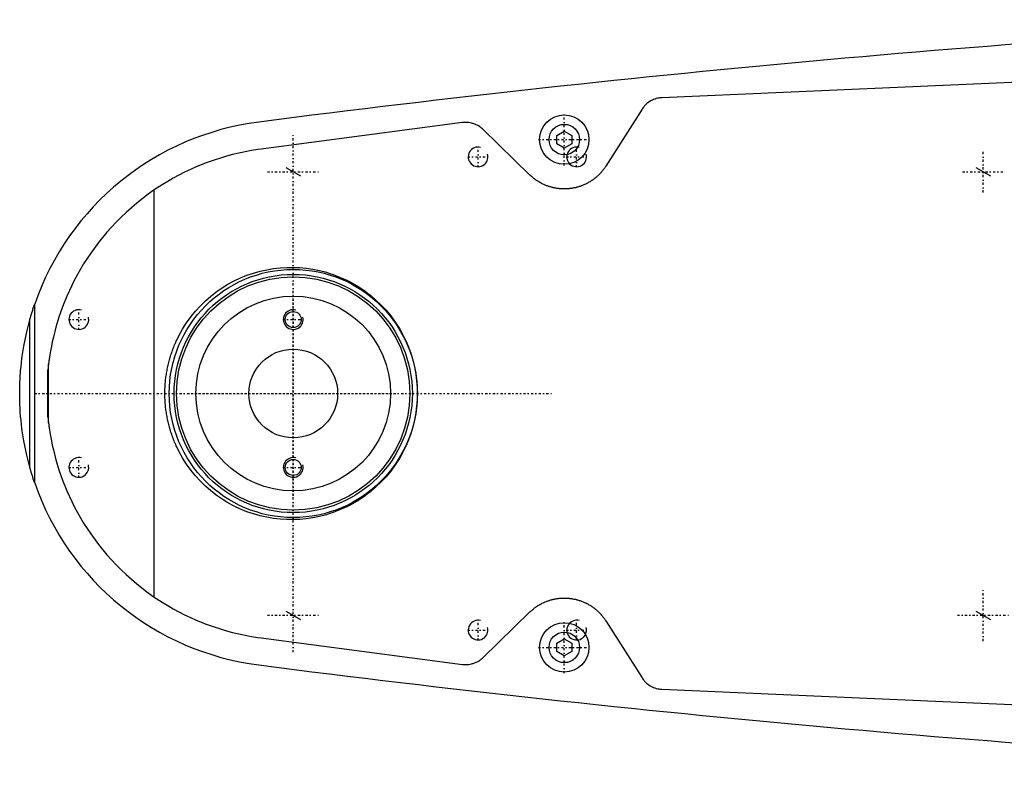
# Model space of a CAD drawing. Extents: x -706 to 156, y -125 to 125.
# Tile 1 of 5: x -706 to -506, y -76 to 76. Entities that reach past the tile are written whole.
import ezdxf

# ---------------------------------------------------------------- set-up
doc = ezdxf.new("R2010")
doc.units = 0
doc.linetypes.add('CENTER', pattern=[1.5, 0.45, -0.5, 0.05, -0.5])
for name, color, linetype in [('AM_0', 7, 'CONTINUOUS'), ('AM_10', 7, 'CONTINUOUS'), ('AM_7', 7, 'CENTER')]:
    doc.layers.add(name, color=color, linetype=linetype)

msp = doc.modelspace()

# ---------------------------------------------------------------- linework, layer by layer
at = {"layer": 'AM_0', "color": 7, "linetype": 'CONTINUOUS'}
for p, q in [((-345.22, 70), (-575.22, 60)), ((-579.22, 57.68), (-586.56, 46.13)), ((-615.65, 54.96), (-656.53, 49.57)), ((-601.96, 44.32), (-611.52, 53.59)), ((-596.5, 52.37), (-595, 53.23)), ((-596.5, 50.63), (-596.5, 52.37)), ((-595, 53.23), (-593.5, 52.37)), ((-593.5, 52.37), (-593.5, 50.63)), ((-595, 49.77), (-596.5, 50.63)), ((-593.5, 50.63), (-595, 49.77)), ((-678.19, -41.3), (-678.19, 41.3)), ((-702.45, -18.15), (-702.45, 18.15)), ((-703.45, -14.95), (-703.45, 14.95)), ((-699.63, 6.05), (-699.77, 4.76)), ((-699.63, -6.05), (-699.63, 6.05)), ((-699.77, -4.76), (-699.77, 4.76)), ((-699.77, -4.76), (-699.63, -6.05)), ((-611.52, -53.59), (-601.96, -44.32)), ((-586.56, -46.13), (-579.22, -57.68)), ((-656.53, -49.57), (-615.65, -54.96)), ((-596.5, -50.63), (-595, -49.77)), ((-595, -49.77), (-593.5, -50.63)), ((-596.5, -52.37), (-596.5, -50.63)), ((-593.5, -50.63), (-593.5, -52.37)), ((-595, -53.23), (-596.5, -52.37)), ((-593.5, -52.37), (-595, -53.23)), ((-575.22, -60), (-345.22, -70))]:
    msp.add_line(p, q, dxfattribs=at)
for points in [[(-575.22, 60, 0), (-575.34, 59.99, 0), (-575.6, 59.96, 0), (-575.85, 59.93, 0), (-575.98, 59.9, 0), (-576.11, 59.88, 0), (-576.37, 59.81, 0), (-576.62, 59.73, 0), (-576.87, 59.64, 0), (-577.12, 59.53, 0), (-577.36, 59.41, 0), (-577.48, 59.34, 0), (-577.59, 59.28, 0), (-577.82, 59.13, 0), (-578.04, 58.97, 0), (-578.24, 58.81, 0), (-578.44, 58.63, 0), (-578.63, 58.44, 0), (-578.72, 58.34, 0), (-578.81, 58.24, 0), (-578.98, 58.03, 0), (-579.14, 57.8, 0), (-579.22, 57.68, 0)], [(-611.52, 53.59, 0), (-611.61, 53.68, 0), (-611.81, 53.85, 0), (-612.01, 54.01, 0), (-612.11, 54.08, 0), (-612.22, 54.16, 0), (-612.44, 54.29, 0), (-612.66, 54.42, 0), (-612.89, 54.53, 0), (-613.13, 54.64, 0), (-613.37, 54.73, 0), (-613.49, 54.77, 0), (-613.61, 54.8, 0), (-613.85, 54.87, 0), (-614.09, 54.92, 0), (-614.34, 54.96, 0), (-614.58, 54.98, 0), (-614.82, 55, 0), (-614.94, 55, 0), (-615.05, 55, 0), (-615.29, 54.99, 0), (-615.53, 54.97, 0), (-615.65, 54.96, 0)], [(-656.53, 49.57, 0), (-657.18, 49.48, 0), (-658.46, 49.28, 0), (-659.75, 49.04, 0), (-660.38, 48.91, 0), (-661.02, 48.77, 0), (-662.29, 48.47, 0), (-663.54, 48.13, 0), (-664.79, 47.76, 0), (-666.03, 47.36, 0), (-667.25, 46.93, 0), (-667.86, 46.7, 0), (-668.47, 46.46, 0), (-669.67, 45.97, 0), (-670.86, 45.44, 0), (-672.03, 44.89, 0), (-673.19, 44.3, 0), (-674.33, 43.68, 0), (-674.89, 43.36, 0), (-675.45, 43.04, 0), (-676.56, 42.36, 0), (-677.65, 41.66, 0), (-678.19, 41.3, 0)], [(-586.56, 46.13, 0), (-586.61, 46.06, 0), (-586.71, 45.91, 0), (-586.81, 45.77, 0), (-586.86, 45.7, 0), (-586.91, 45.63, 0), (-587.01, 45.49, 0), (-587.12, 45.35, 0), (-587.22, 45.21, 0), (-587.33, 45.08, 0), (-587.44, 44.95, 0), (-587.5, 44.89, 0), (-587.55, 44.83, 0), (-587.67, 44.7, 0), (-587.78, 44.58, 0), (-587.9, 44.46, 0), (-588.01, 44.35, 0), (-588.13, 44.23, 0), (-588.19, 44.18, 0), (-588.25, 44.12, 0), (-588.37, 44.01, 0), (-588.5, 43.9, 0), (-588.56, 43.85, 0), (-588.62, 43.8, 0), (-588.75, 43.69, 0), (-588.88, 43.59, 0), (-588.95, 43.54, 0), (-589.02, 43.49, 0), (-589.15, 43.39, 0), (-589.29, 43.29, 0), (-589.43, 43.2, 0), (-589.57, 43.11, 0), (-589.71, 43.02, 0), (-589.78, 42.97, 0), (-589.85, 42.93, 0), (-589.99, 42.84, 0), (-590.14, 42.76, 0), (-590.29, 42.68, 0), (-590.43, 42.6, 0), (-590.58, 42.53, 0), (-590.66, 42.49, 0), (-590.73, 42.46, 0), (-590.89, 42.39, 0), (-591.04, 42.32, 0), (-591.19, 42.25, 0), (-591.35, 42.19, 0), (-591.5, 42.13, 0), (-591.58, 42.1, 0), (-591.66, 42.08, 0), (-591.81, 42.02, 0), (-591.97, 41.97, 0), (-592.13, 41.92, 0), (-592.29, 41.88, 0), (-592.44, 41.83, 0), (-592.52, 41.81, 0), (-592.6, 41.79, 0), (-592.76, 41.75, 0), (-592.92, 41.72, 0), (-593.08, 41.69, 0), (-593.24, 41.66, 0), (-593.4, 41.63, 0), (-593.48, 41.62, 0), (-593.56, 41.6, 0), (-593.71, 41.58, 0), (-593.87, 41.56, 0), (-593.95, 41.56, 0), (-594.03, 41.55, 0), (-594.19, 41.53, 0), (-594.34, 41.52, 0), (-594.42, 41.52, 0), (-594.5, 41.51, 0), (-594.65, 41.51, 0), (-594.81, 41.5, 0), (-594.96, 41.5, 0), (-595.11, 41.5, 0), (-595.27, 41.5, 0), (-595.34, 41.51, 0), (-595.42, 41.51, 0), (-595.58, 41.52, 0), (-595.73, 41.53, 0), (-595.89, 41.54, 0), (-596.05, 41.55, 0), (-596.2, 41.57, 0), (-596.28, 41.58, 0), (-596.36, 41.59, 0), (-596.52, 41.62, 0), (-596.68, 41.64, 0), (-596.84, 41.67, 0), (-596.99, 41.7, 0), (-597.15, 41.73, 0), (-597.23, 41.75, 0), (-597.31, 41.77, 0), (-597.47, 41.81, 0), (-597.63, 41.85, 0), (-597.78, 41.9, 0), (-597.94, 41.94, 0), (-598.1, 41.99, 0), (-598.18, 42.02, 0), (-598.25, 42.04, 0), (-598.41, 42.1, 0), (-598.56, 42.16, 0), (-598.72, 42.22, 0), (-598.87, 42.28, 0), (-599.02, 42.35, 0), (-599.1, 42.38, 0), (-599.18, 42.41, 0), (-599.33, 42.48, 0), (-599.47, 42.56, 0), (-599.55, 42.59, 0), (-599.62, 42.63, 0), (-599.77, 42.71, 0), (-599.91, 42.79, 0), (-599.99, 42.83, 0), (-600.06, 42.87, 0), (-600.2, 42.96, 0), (-600.34, 43.05, 0), (-600.48, 43.14, 0), (-600.62, 43.23, 0), (-600.76, 43.32, 0), (-600.83, 43.37, 0), (-600.89, 43.42, 0), (-601.03, 43.52, 0), (-601.16, 43.62, 0), (-601.29, 43.72, 0), (-601.41, 43.83, 0), (-601.54, 43.93, 0), (-601.6, 43.99, 0), (-601.66, 44.04, 0), (-601.78, 44.15, 0), (-601.9, 44.26, 0), (-601.96, 44.32, 0)], [(-678.19, 41.3, 0), (-679.41, 40.44, 0), (-681.74, 38.64, 0), (-683.91, 36.74, 0), (-684.94, 35.76, 0), (-685.93, 34.77, 0), (-687.8, 32.72, 0), (-689.52, 30.63, 0), (-691.09, 28.48, 0), (-692.52, 26.31, 0), (-693.8, 24.12, 0), (-694.38, 23.03, 0), (-694.93, 21.93, 0), (-695.93, 19.76, 0), (-696.8, 17.6, 0), (-697.54, 15.49, 0), (-698.16, 13.43, 0), (-698.67, 11.45, 0), (-698.88, 10.51, 0), (-699.07, 9.59, 0), (-699.26, 8.57, 0), (-699.31, 8.3, 0), (-699.35, 8.03, 0), (-699.37, 7.89, 0), (-699.39, 7.76, 0), (-699.43, 7.51, 0), (-699.47, 7.26, 0), (-699.5, 7.03, 0), (-699.53, 6.81, 0), (-699.56, 6.6, 0), (-699.58, 6.5, 0), (-699.59, 6.41, 0), (-699.61, 6.25, 0), (-699.63, 6.11, 0), (-699.63, 6.05, 0)], [(-624.81, 0, 0), (-624.81, -0.13, 0), (-624.81, -0.4, 0), (-624.82, -0.66, 0), (-624.82, -0.8, 0), (-624.83, -0.93, 0), (-624.84, -1.2, 0), (-624.85, -1.47, 0), (-624.87, -1.74, 0), (-624.89, -2.01, 0), (-624.91, -2.28, 0), (-624.92, -2.41, 0), (-624.94, -2.55, 0), (-624.97, -2.82, 0), (-625, -3.09, 0), (-625.03, -3.36, 0), (-625.07, -3.63, 0), (-625.11, -3.9, 0), (-625.13, -4.03, 0), (-625.15, -4.17, 0), (-625.2, -4.44, 0), (-625.25, -4.7, 0), (-625.27, -4.84, 0), (-625.3, -4.97, 0), (-625.35, -5.24, 0), (-625.41, -5.51, 0), (-625.44, -5.64, 0), (-625.47, -5.78, 0), (-625.53, -6.05, 0), (-625.6, -6.31, 0), (-625.67, -6.58, 0), (-625.74, -6.84, 0), (-625.82, -7.11, 0), (-625.86, -7.24, 0), (-625.89, -7.37, 0), (-625.98, -7.63, 0), (-626.06, -7.89, 0), (-626.14, -8.15, 0), (-626.23, -8.41, 0), (-626.32, -8.67, 0), (-626.37, -8.8, 0), (-626.42, -8.93, 0), (-626.52, -9.18, 0), (-626.61, -9.44, 0), (-626.72, -9.69, 0), (-626.82, -9.94, 0), (-626.93, -10.19, 0), (-626.98, -10.32, 0), (-627.04, -10.44, 0), (-627.15, -10.69, 0), (-627.26, -10.93, 0), (-627.68, -11.78, 0), (-628.46, -13.17, 0), (-628.88, -13.84, 0), (-629.31, -14.49, 0), (-630.22, -15.73, 0), (-631.17, -16.88, 0), (-632.17, -17.95, 0), (-633.22, -18.96, 0), (-634.34, -19.92, 0), (-634.91, -20.37, 0), (-635.5, -20.8, 0), (-636.72, -21.62, 0), (-637.97, -22.37, 0), (-638.61, -22.71, 0), (-639.26, -23.04, 0), (-640.58, -23.63, 0), (-641.92, -24.14, 0), (-642.6, -24.37, 0), (-643.27, -24.58, 0), (-644.64, -24.93, 0), (-646, -25.21, 0), (-647.35, -25.41, 0), (-648.69, -25.54, 0), (-650.01, -25.59, 0), (-650.67, -25.59, 0), (-651.33, -25.58, 0), (-652.66, -25.5, 0), (-654.01, -25.34, 0), (-655.36, -25.11, 0), (-656.72, -24.81, 0), (-658.06, -24.43, 0), (-658.73, -24.21, 0), (-659.39, -23.98, 0), (-660.7, -23.44, 0), (-661.98, -22.84, 0), (-663.24, -22.16, 0), (-664.45, -21.42, 0), (-665.62, -20.6, 0), (-666.19, -20.17, 0), (-666.75, -19.72, 0), (-667.82, -18.78, 0), (-668.84, -17.79, 0), (-669.81, -16.73, 0), (-670.74, -15.59, 0), (-671.63, -14.36, 0), (-672.05, -13.72, 0), (-672.46, -13.05, 0), (-673.22, -11.67, 0), (-673.63, -10.84, 0), (-673.74, -10.6, 0), (-673.85, -10.35, 0), (-673.9, -10.23, 0), (-673.96, -10.11, 0), (-674.06, -9.86, 0), (-674.16, -9.61, 0), (-674.26, -9.36, 0), (-674.36, -9.11, 0), (-674.46, -8.86, 0), (-674.5, -8.73, 0), (-674.55, -8.61, 0), (-674.64, -8.35, 0), (-674.72, -8.1, 0), (-674.81, -7.84, 0), (-674.89, -7.58, 0), (-674.97, -7.32, 0), (-675.01, -7.19, 0), (-675.05, -7.06, 0), (-675.12, -6.8, 0), (-675.19, -6.54, 0), (-675.26, -6.27, 0), (-675.32, -6.01, 0), (-675.39, -5.75, 0), (-675.42, -5.61, 0), (-675.45, -5.48, 0), (-675.5, -5.22, 0), (-675.56, -4.95, 0), (-675.58, -4.82, 0), (-675.61, -4.68, 0), (-675.66, -4.42, 0), (-675.7, -4.15, 0), (-675.72, -4.01, 0), (-675.74, -3.88, 0), (-675.78, -3.61, 0), (-675.82, -3.34, 0), (-675.85, -3.08, 0), (-675.89, -2.81, 0), (-675.91, -2.54, 0), (-675.93, -2.4, 0), (-675.94, -2.27, 0), (-675.96, -2, 0), (-675.98, -1.73, 0), (-676, -1.47, 0), (-676.01, -1.2, 0), (-676.02, -0.93, 0), (-676.03, -0.8, 0), (-676.03, -0.66, 0), (-676.04, -0.4, 0), (-676.04, -0.13, 0), (-676.04, 0, 0), (-676.04, 0.13, 0), (-676.04, 0.4, 0), (-676.03, 0.66, 0), (-676.03, 0.8, 0), (-676.02, 0.93, 0), (-676.01, 1.2, 0), (-676, 1.47, 0), (-675.98, 1.73, 0), (-675.96, 2, 0), (-675.94, 2.27, 0), (-675.93, 2.4, 0), (-675.91, 2.54, 0), (-675.89, 2.81, 0), (-675.85, 3.08, 0), (-675.82, 3.34, 0), (-675.78, 3.61, 0), (-675.74, 3.88, 0), (-675.72, 4.01, 0), (-675.7, 4.15, 0), (-675.66, 4.42, 0), (-675.61, 4.68, 0), (-675.58, 4.82, 0), (-675.56, 4.95, 0), (-675.5, 5.22, 0), (-675.45, 5.48, 0), (-675.42, 5.61, 0), (-675.39, 5.75, 0), (-675.32, 6.01, 0), (-675.26, 6.27, 0), (-675.19, 6.54, 0), (-675.12, 6.8, 0), (-675.05, 7.06, 0), (-675.01, 7.19, 0), (-674.97, 7.32, 0), (-674.89, 7.58, 0), (-674.81, 7.84, 0), (-674.72, 8.1, 0), (-674.64, 8.35, 0), (-674.55, 8.61, 0), (-674.5, 8.73, 0), (-674.46, 8.86, 0), (-674.36, 9.11, 0), (-674.26, 9.36, 0), (-674.16, 9.61, 0), (-674.06, 9.86, 0), (-673.96, 10.11, 0), (-673.9, 10.23, 0), (-673.85, 10.35, 0), (-673.74, 10.6, 0), (-673.63, 10.84, 0), (-673.22, 11.67, 0), (-672.46, 13.05, 0), (-672.05, 13.72, 0), (-671.63, 14.36, 0), (-670.74, 15.59, 0), (-669.81, 16.73, 0), (-668.84, 17.79, 0), (-667.82, 18.78, 0), (-666.75, 19.72, 0), (-666.19, 20.17, 0), (-665.62, 20.6, 0), (-664.45, 21.42, 0), (-663.24, 22.16, 0), (-661.98, 22.84, 0), (-660.7, 23.44, 0), (-659.39, 23.98, 0), (-658.73, 24.21, 0), (-658.06, 24.43, 0), (-656.72, 24.81, 0), (-655.36, 25.11, 0), (-654.01, 25.34, 0), (-652.66, 25.5, 0), (-651.33, 25.58, 0), (-650.67, 25.59, 0), (-650.01, 25.59, 0), (-648.69, 25.54, 0), (-647.35, 25.41, 0), (-646, 25.21, 0), (-644.64, 24.93, 0), (-643.27, 24.58, 0), (-642.6, 24.37, 0), (-641.92, 24.14, 0), (-640.58, 23.63, 0), (-639.26, 23.04, 0), (-638.61, 22.71, 0), (-637.97, 22.37, 0), (-636.72, 21.62, 0), (-635.5, 20.8, 0), (-634.91, 20.37, 0), (-634.34, 19.92, 0), (-633.22, 18.96, 0), (-632.17, 17.95, 0), (-631.17, 16.88, 0), (-630.22, 15.73, 0), (-629.31, 14.49, 0), (-628.88, 13.84, 0), (-628.46, 13.17, 0), (-627.68, 11.78, 0), (-627.26, 10.93, 0), (-627.15, 10.69, 0), (-627.04, 10.44, 0), (-626.98, 10.32, 0), (-626.93, 10.19, 0), (-626.82, 9.94, 0), (-626.72, 9.69, 0), (-626.61, 9.44, 0), (-626.52, 9.18, 0), (-626.42, 8.93, 0), (-626.37, 8.8, 0), (-626.32, 8.67, 0), (-626.23, 8.41, 0), (-626.14, 8.15, 0), (-626.06, 7.89, 0), (-625.98, 7.63, 0), (-625.89, 7.37, 0), (-625.86, 7.24, 0), (-625.82, 7.11, 0), (-625.74, 6.84, 0), (-625.67, 6.58, 0), (-625.6, 6.31, 0), (-625.53, 6.05, 0), (-625.47, 5.78, 0), (-625.44, 5.64, 0), (-625.41, 5.51, 0), (-625.35, 5.24, 0), (-625.3, 4.97, 0), (-625.27, 4.84, 0), (-625.25, 4.7, 0), (-625.2, 4.44, 0), (-625.15, 4.17, 0), (-625.13, 4.03, 0), (-625.11, 3.9, 0), (-625.07, 3.63, 0), (-625.03, 3.36, 0), (-625, 3.09, 0), (-624.97, 2.82, 0), (-624.94, 2.55, 0), (-624.92, 2.41, 0), (-624.91, 2.28, 0), (-624.89, 2.01, 0), (-624.87, 1.74, 0), (-624.85, 1.47, 0), (-624.84, 1.2, 0), (-624.83, 0.93, 0), (-624.82, 0.8, 0), (-624.82, 0.66, 0), (-624.81, 0.4, 0), (-624.81, 0.13, 0), (-624.81, 0, 0)], [(-703.45, 14.95, 0), (-703.45, 14.95, 0), (-703.45, 14.95, 0), (-703.45, 14.95, 0), (-703.45, 14.95, 0), (-703.45, 14.95, 0), (-703.45, 14.95, 0), (-703.45, 14.95, 0), (-703.45, 14.95, 0), (-703.45, 14.95, 0), (-703.45, 14.95, 0), (-703.45, 14.95, 0), (-703.45, 14.96, 0), (-703.45, 14.96, 0), (-703.45, 14.96, 0), (-703.45, 14.96, 0), (-703.45, 14.96, 0), (-703.44, 14.96, 0), (-703.44, 14.96, 0), (-703.44, 14.97, 0), (-703.44, 14.97, 0), (-703.44, 14.97, 0), (-703.44, 14.97, 0), (-703.44, 14.97, 0), (-703.44, 14.97, 0), (-703.44, 14.98, 0), (-703.44, 14.98, 0), (-703.44, 14.98, 0), (-703.44, 14.98, 0), (-703.44, 14.98, 0), (-703.44, 14.99, 0), (-703.44, 14.99, 0), (-703.44, 14.99, 0), (-703.44, 14.99, 0), (-703.44, 15, 0), (-703.43, 15, 0), (-703.43, 15, 0), (-703.43, 15.01, 0), (-703.43, 15.03, 0), (-703.42, 15.05, 0), (-703.41, 15.07, 0), (-703.41, 15.09, 0), (-703.41, 15.1, 0), (-703.4, 15.12, 0), (-703.39, 15.15, 0), (-703.39, 15.17, 0), (-703.38, 15.2, 0), (-703.37, 15.23, 0), (-703.37, 15.24, 0), (-703.36, 15.26, 0), (-703.35, 15.28, 0), (-703.35, 15.31, 0), (-703.34, 15.33, 0), (-703.34, 15.34, 0), (-703.33, 15.37, 0), (-703.32, 15.4, 0), (-703.32, 15.41, 0), (-703.31, 15.43, 0), (-703.3, 15.46, 0), (-703.3, 15.49, 0), (-703.27, 15.59, 0), (-703.21, 15.76, 0), (-703.16, 15.94, 0), (-703.1, 16.13, 0), (-703.05, 16.32, 0), (-703.02, 16.41, 0), (-702.99, 16.51, 0), (-702.93, 16.71, 0), (-702.86, 16.9, 0), (-702.8, 17.1, 0), (-702.74, 17.29, 0), (-702.67, 17.49, 0), (-702.64, 17.58, 0), (-702.61, 17.68, 0), (-702.54, 17.87, 0), (-702.48, 18.05, 0), (-702.45, 18.15, 0)], [(-705.5, 0, 0), (-705.5, 0.01, 0), (-705.5, 0.04, 0), (-705.5, 0.06, 0), (-705.5, 0.07, 0), (-705.5, 0.08, 0), (-705.5, 0.11, 0), (-705.5, 0.13, 0), (-705.5, 0.15, 0), (-705.5, 0.18, 0), (-705.5, 0.2, 0), (-705.5, 0.21, 0), (-705.5, 0.22, 0), (-705.5, 0.25, 0), (-705.5, 0.27, 0), (-705.5, 0.29, 0), (-705.5, 0.32, 0), (-705.5, 0.34, 0), (-705.5, 0.35, 0), (-705.5, 0.36, 0), (-705.5, 0.39, 0), (-705.5, 0.41, 0), (-705.5, 0.42, 0), (-705.5, 0.43, 0), (-705.5, 0.46, 0), (-705.5, 0.48, 0), (-705.5, 0.49, 0), (-705.5, 0.5, 0), (-705.5, 0.53, 0), (-705.5, 0.55, 0), (-705.5, 0.57, 0), (-705.5, 0.6, 0), (-705.5, 0.62, 0), (-705.5, 0.63, 0), (-705.5, 0.64, 0), (-705.5, 0.67, 0), (-705.5, 0.69, 0), (-705.5, 0.71, 0), (-705.5, 0.74, 0), (-705.49, 0.76, 0), (-705.49, 0.77, 0), (-705.49, 0.78, 0), (-705.49, 0.81, 0), (-705.49, 0.83, 0), (-705.49, 0.85, 0), (-705.49, 0.88, 0), (-705.49, 0.9, 0), (-705.49, 0.91, 0), (-705.49, 0.92, 0), (-705.49, 0.95, 0), (-705.49, 0.97, 0), (-705.49, 1.05, 0), (-705.49, 1.19, 0), (-705.49, 1.26, 0), (-705.48, 1.33, 0), (-705.48, 1.47, 0), (-705.48, 1.61, 0), (-705.47, 1.75, 0), (-705.47, 1.89, 0), (-705.46, 2.03, 0), (-705.46, 2.1, 0), (-705.46, 2.17, 0), (-705.45, 2.31, 0), (-705.45, 2.45, 0), (-705.44, 2.52, 0), (-705.44, 2.59, 0), (-705.43, 2.73, 0), (-705.43, 2.87, 0), (-705.42, 2.94, 0), (-705.42, 3.01, 0), (-705.41, 3.15, 0), (-705.4, 3.29, 0), (-705.39, 3.43, 0), (-705.39, 3.57, 0), (-705.38, 3.71, 0), (-705.37, 3.78, 0), (-705.37, 3.85, 0), (-705.36, 3.99, 0), (-705.35, 4.13, 0), (-705.31, 4.62, 0), (-705.23, 5.46, 0), (-705.14, 6.29, 0), (-705.04, 7.13, 0), (-704.99, 7.54, 0), (-704.93, 7.96, 0), (-704.8, 8.79, 0), (-704.66, 9.62, 0), (-704.07, 12.5, 0), (-703.45, 14.95, 0)], [(-703.45, -14.95, 0), (-704.07, -12.5, 0), (-704.66, -9.62, 0), (-704.8, -8.79, 0), (-704.93, -7.96, 0), (-704.99, -7.54, 0), (-705.04, -7.13, 0), (-705.14, -6.29, 0), (-705.23, -5.46, 0), (-705.31, -4.62, 0), (-705.37, -3.78, 0), (-705.4, -3.29, 0), (-705.41, -3.15, 0), (-705.42, -3.01, 0), (-705.42, -2.94, 0), (-705.43, -2.87, 0), (-705.43, -2.73, 0), (-705.44, -2.59, 0), (-705.44, -2.52, 0), (-705.45, -2.45, 0), (-705.45, -2.31, 0), (-705.46, -2.17, 0), (-705.46, -2.1, 0), (-705.46, -2.03, 0), (-705.47, -1.89, 0), (-705.47, -1.75, 0), (-705.48, -1.61, 0), (-705.48, -1.47, 0), (-705.48, -1.33, 0), (-705.49, -1.26, 0), (-705.49, -1.19, 0), (-705.49, -1.05, 0), (-705.49, -0.91, 0), (-705.49, -0.83, 0), (-705.49, -0.81, 0), (-705.49, -0.78, 0), (-705.49, -0.77, 0), (-705.49, -0.76, 0), (-705.5, -0.74, 0), (-705.5, -0.71, 0), (-705.5, -0.69, 0), (-705.5, -0.67, 0), (-705.5, -0.64, 0), (-705.5, -0.63, 0), (-705.5, -0.62, 0), (-705.5, -0.6, 0), (-705.5, -0.57, 0), (-705.5, -0.55, 0), (-705.5, -0.53, 0), (-705.5, -0.5, 0), (-705.5, -0.49, 0), (-705.5, -0.48, 0), (-705.5, -0.46, 0), (-705.5, -0.43, 0), (-705.5, -0.42, 0), (-705.5, -0.41, 0), (-705.5, -0.39, 0), (-705.5, -0.36, 0), (-705.5, -0.35, 0), (-705.5, -0.34, 0), (-705.5, -0.32, 0), (-705.5, -0.29, 0), (-705.5, -0.27, 0), (-705.5, -0.25, 0), (-705.5, -0.22, 0), (-705.5, -0.21, 0), (-705.5, -0.2, 0), (-705.5, -0.18, 0), (-705.5, -0.15, 0), (-705.5, -0.13, 0), (-705.5, -0.11, 0), (-705.5, -0.08, 0), (-705.5, -0.07, 0), (-705.5, -0.06, 0), (-705.5, -0.04, 0), (-705.5, -0.01, 0), (-705.5, 0, 0)], [(-699.63, -6.05, 0), (-699.63, -6.11, 0), (-699.61, -6.25, 0), (-699.59, -6.41, 0), (-699.58, -6.5, 0), (-699.56, -6.6, 0), (-699.53, -6.81, 0), (-699.5, -7.03, 0), (-699.47, -7.26, 0), (-699.43, -7.51, 0), (-699.39, -7.76, 0), (-699.37, -7.89, 0), (-699.35, -8.03, 0), (-699.31, -8.3, 0), (-699.26, -8.57, 0), (-699.07, -9.59, 0), (-698.88, -10.51, 0), (-698.67, -11.45, 0), (-698.16, -13.43, 0), (-697.54, -15.49, 0), (-696.8, -17.6, 0), (-695.93, -19.76, 0), (-694.93, -21.93, 0), (-694.38, -23.03, 0), (-693.8, -24.12, 0), (-692.52, -26.31, 0), (-691.09, -28.48, 0), (-689.52, -30.63, 0), (-687.8, -32.72, 0), (-685.93, -34.77, 0), (-684.94, -35.76, 0), (-683.91, -36.74, 0), (-681.74, -38.64, 0), (-679.41, -40.44, 0), (-678.19, -41.3, 0)], [(-702.45, -18.15, 0), (-702.48, -18.05, 0), (-702.54, -17.87, 0), (-702.61, -17.68, 0), (-702.64, -17.58, 0), (-702.67, -17.49, 0), (-702.74, -17.29, 0), (-702.8, -17.1, 0), (-702.86, -16.9, 0), (-702.93, -16.71, 0), (-702.99, -16.51, 0), (-703.02, -16.41, 0), (-703.05, -16.32, 0), (-703.1, -16.13, 0), (-703.16, -15.94, 0), (-703.21, -15.76, 0), (-703.27, -15.59, 0), (-703.3, -15.49, 0), (-703.3, -15.46, 0), (-703.31, -15.43, 0), (-703.32, -15.41, 0), (-703.32, -15.4, 0), (-703.33, -15.37, 0), (-703.34, -15.34, 0), (-703.34, -15.33, 0), (-703.35, -15.31, 0), (-703.35, -15.28, 0), (-703.36, -15.26, 0), (-703.37, -15.24, 0), (-703.37, -15.23, 0), (-703.38, -15.2, 0), (-703.39, -15.17, 0), (-703.39, -15.15, 0), (-703.4, -15.12, 0), (-703.41, -15.1, 0), (-703.41, -15.09, 0), (-703.41, -15.07, 0), (-703.42, -15.05, 0), (-703.43, -15.03, 0), (-703.43, -15.01, 0), (-703.43, -15, 0), (-703.43, -15, 0), (-703.44, -15, 0), (-703.44, -14.99, 0), (-703.44, -14.99, 0), (-703.44, -14.99, 0), (-703.44, -14.99, 0), (-703.44, -14.98, 0), (-703.44, -14.98, 0), (-703.44, -14.98, 0), (-703.44, -14.98, 0), (-703.44, -14.98, 0), (-703.44, -14.97, 0), (-703.44, -14.97, 0), (-703.44, -14.97, 0), (-703.44, -14.97, 0), (-703.44, -14.97, 0), (-703.44, -14.97, 0), (-703.44, -14.96, 0), (-703.44, -14.96, 0), (-703.45, -14.96, 0), (-703.45, -14.96, 0), (-703.45, -14.96, 0), (-703.45, -14.96, 0), (-703.45, -14.96, 0), (-703.45, -14.95, 0), (-703.45, -14.95, 0), (-703.45, -14.95, 0), (-703.45, -14.95, 0), (-703.45, -14.95, 0), (-703.45, -14.95, 0), (-703.45, -14.95, 0), (-703.45, -14.95, 0), (-703.45, -14.95, 0), (-703.45, -14.95, 0), (-703.45, -14.95, 0), (-703.45, -14.95, 0)], [(-678.19, -41.3, 0), (-677.65, -41.66, 0), (-676.56, -42.36, 0), (-675.45, -43.04, 0), (-674.89, -43.36, 0), (-674.33, -43.68, 0), (-673.19, -44.3, 0), (-672.03, -44.89, 0), (-670.86, -45.44, 0), (-669.67, -45.97, 0), (-668.47, -46.46, 0), (-667.86, -46.7, 0), (-667.25, -46.93, 0), (-666.03, -47.36, 0), (-664.79, -47.76, 0), (-663.54, -48.13, 0), (-662.29, -48.47, 0), (-661.02, -48.77, 0), (-660.38, -48.91, 0), (-659.75, -49.04, 0), (-658.46, -49.28, 0), (-657.18, -49.48, 0), (-656.53, -49.57, 0)], [(-601.96, -44.32, 0), (-601.9, -44.26, 0), (-601.78, -44.15, 0), (-601.66, -44.04, 0), (-601.6, -43.99, 0), (-601.54, -43.93, 0), (-601.41, -43.82, 0), (-601.28, -43.72, 0), (-601.15, -43.62, 0), (-601.02, -43.51, 0), (-600.89, -43.42, 0), (-600.82, -43.37, 0), (-600.75, -43.32, 0), (-600.61, -43.22, 0), (-600.48, -43.13, 0), (-600.34, -43.04, 0), (-600.19, -42.95, 0), (-600.05, -42.87, 0), (-599.98, -42.83, 0), (-599.91, -42.79, 0), (-599.76, -42.71, 0), (-599.61, -42.63, 0), (-599.54, -42.59, 0), (-599.47, -42.55, 0), (-599.32, -42.48, 0), (-599.17, -42.41, 0), (-599.09, -42.38, 0), (-599.02, -42.34, 0), (-598.86, -42.28, 0), (-598.71, -42.21, 0), (-598.56, -42.15, 0), (-598.4, -42.1, 0), (-598.25, -42.04, 0), (-598.17, -42.02, 0), (-598.09, -41.99, 0), (-597.94, -41.94, 0), (-597.78, -41.89, 0), (-597.62, -41.85, 0), (-597.46, -41.81, 0), (-597.31, -41.77, 0), (-597.23, -41.75, 0), (-597.15, -41.73, 0), (-596.99, -41.7, 0), (-596.83, -41.67, 0), (-596.67, -41.64, 0), (-596.52, -41.62, 0), (-596.36, -41.59, 0), (-596.28, -41.58, 0), (-596.2, -41.57, 0), (-596.04, -41.55, 0), (-595.89, -41.54, 0), (-595.73, -41.53, 0), (-595.57, -41.52, 0), (-595.42, -41.51, 0), (-595.34, -41.51, 0), (-595.26, -41.5, 0), (-595.11, -41.5, 0), (-594.96, -41.5, 0), (-594.8, -41.5, 0), (-594.65, -41.51, 0), (-594.5, -41.51, 0), (-594.42, -41.52, 0), (-594.34, -41.52, 0), (-594.18, -41.53, 0), (-594.03, -41.55, 0), (-593.95, -41.56, 0), (-593.87, -41.56, 0), (-593.71, -41.58, 0), (-593.55, -41.61, 0), (-593.47, -41.62, 0), (-593.39, -41.63, 0), (-593.24, -41.66, 0), (-593.08, -41.69, 0), (-592.92, -41.72, 0), (-592.76, -41.75, 0), (-592.6, -41.79, 0), (-592.52, -41.81, 0), (-592.44, -41.83, 0), (-592.29, -41.88, 0), (-592.13, -41.92, 0), (-591.97, -41.97, 0), (-591.81, -42.02, 0), (-591.66, -42.08, 0), (-591.58, -42.1, 0), (-591.5, -42.13, 0), (-591.35, -42.19, 0), (-591.19, -42.25, 0), (-591.04, -42.32, 0), (-590.89, -42.38, 0), (-590.74, -42.45, 0), (-590.66, -42.49, 0), (-590.59, -42.53, 0), (-590.44, -42.6, 0), (-590.29, -42.68, 0), (-590.14, -42.76, 0), (-590, -42.84, 0), (-589.85, -42.93, 0), (-589.78, -42.97, 0), (-589.71, -43.01, 0), (-589.57, -43.1, 0), (-589.43, -43.2, 0), (-589.29, -43.29, 0), (-589.15, -43.39, 0), (-589.02, -43.49, 0), (-588.95, -43.54, 0), (-588.88, -43.59, 0), (-588.75, -43.69, 0), (-588.62, -43.8, 0), (-588.56, -43.85, 0), (-588.5, -43.9, 0), (-588.37, -44.01, 0), (-588.25, -44.12, 0), (-588.19, -44.18, 0), (-588.13, -44.24, 0), (-588.01, -44.35, 0), (-587.89, -44.47, 0), (-587.77, -44.59, 0), (-587.66, -44.71, 0), (-587.55, -44.83, 0), (-587.49, -44.89, 0), (-587.44, -44.96, 0), (-587.33, -45.08, 0), (-587.22, -45.22, 0), (-587.12, -45.35, 0), (-587.01, -45.49, 0), (-586.91, -45.63, 0), (-586.86, -45.7, 0), (-586.81, -45.77, 0), (-586.71, -45.91, 0), (-586.61, -46.06, 0), (-586.56, -46.13, 0)], [(-615.65, -54.96, 0), (-615.53, -54.97, 0), (-615.29, -54.99, 0), (-615.05, -55, 0), (-614.94, -55, 0), (-614.82, -55, 0), (-614.58, -54.98, 0), (-614.34, -54.96, 0), (-614.09, -54.92, 0), (-613.85, -54.87, 0), (-613.61, -54.8, 0), (-613.49, -54.77, 0), (-613.37, -54.73, 0), (-613.13, -54.64, 0), (-612.89, -54.53, 0), (-612.66, -54.42, 0), (-612.44, -54.29, 0), (-612.22, -54.16, 0), (-612.11, -54.08, 0), (-612.01, -54.01, 0), (-611.81, -53.85, 0), (-611.61, -53.68, 0), (-611.52, -53.59, 0)], [(-579.22, -57.68, 0), (-579.14, -57.8, 0), (-578.98, -58.03, 0), (-578.81, -58.24, 0), (-578.72, -58.34, 0), (-578.63, -58.44, 0), (-578.44, -58.63, 0), (-578.24, -58.81, 0), (-578.04, -58.97, 0), (-577.82, -59.13, 0), (-577.59, -59.28, 0), (-577.47, -59.34, 0), (-577.36, -59.41, 0), (-577.12, -59.53, 0), (-576.87, -59.64, 0), (-576.62, -59.73, 0), (-576.37, -59.81, 0), (-576.11, -59.88, 0), (-575.98, -59.9, 0), (-575.85, -59.93, 0), (-575.6, -59.96, 0), (-575.34, -59.99, 0), (-575.22, -60, 0)]]:
    msp.add_polyline3d(points, dxfattribs=at)
for centre, radius in [((-595, 51.5), 5), ((-595, 51.5), 3.1), ((-650, 0), 25.17), ((-650, 0), 24.17), ((-650, 0), 23.67), ((-650, 0), 19.75), ((-650, 15), 1.62), ((-650, 0), 9), ((-650, -15), 1.62), ((-595, -51.5), 5), ((-595, -51.5), 3.1)]:
    msp.add_circle(centre, radius, dxfattribs=at)
for centre, radius, start, end in [((-273.05, -2920.27), 3000, 92.92082, 97.35313), ((-650, 0), 55.5, 97.2532, 160.9168), ((-650, 0), 55.5, 199.0832, 262.7468), ((-273.05, 2920.27), 3000, 262.64687, 267.07918)]:
    msp.add_arc(centre, radius, start, end, dxfattribs=at)
at = {"layer": 'AM_10', "color": 7, "linetype": 'CONTINUOUS'}
for p, q in [((-651.5, 45.87), (-648.5, 44.13)), ((-511.5, 45.87), (-508.5, 44.13)), ((-651.5, -44.13), (-648.5, -45.87)), ((-511.5, -44.13), (-508.5, -45.87))]:
    msp.add_line(p, q, dxfattribs=at)
for centre in [(-612.5, 48), (-592.5, 48), (-693.5, 15), (-650, 15), (-693.5, -15), (-650, -15), (-612.5, -48), (-592.5, -48)]:
    msp.add_arc(centre, 2, 75, 15, dxfattribs=at)
at = {"layer": 'AM_7', "color": 4, "linetype": 'CENTER'}
for p, q in [((-595, 46.25), (-595, 56.75)), ((-650, -52.5), (-650, 52.5)), ((-612.5, 45.9), (-612.5, 50.1)), ((-600.25, 51.5), (-589.75, 51.5)), ((-592.5, 45.9), (-592.5, 50.1)), ((-614.6, 48), (-610.4, 48)), ((-594.6, 48), (-590.4, 48)), ((-510, 40.8), (-510, 49.2)), ((-655.25, 45), (-644.75, 45)), ((-514.2, 45), (-505.8, 45)), ((-650, -20.74), (-650, 20.74)), ((-693.5, 12.9), (-693.5, 17.1)), ((-695.6, 15), (-691.4, 15)), ((-652.1, 15), (-647.9, 15)), ((-702.5, 0), (-597.5, 0)), ((-670.74, 0), (-629.26, 0)), ((-693.5, -17.1), (-693.5, -12.9)), ((-695.6, -15), (-691.4, -15)), ((-652.1, -15), (-647.9, -15)), ((-510, -50.25), (-510, -39.75)), ((-655.25, -45), (-644.75, -45)), ((-612.5, -50.1), (-612.5, -45.9)), ((-592.5, -50.1), (-592.5, -45.9)), ((-515.25, -45), (-504.75, -45)), ((-595, -56.75), (-595, -46.25)), ((-614.6, -48), (-610.4, -48)), ((-594.6, -48), (-590.4, -48)), ((-600.25, -51.5), (-589.75, -51.5))]:
    msp.add_line(p, q, dxfattribs=at)

doc.saveas('drawing.dxf')
